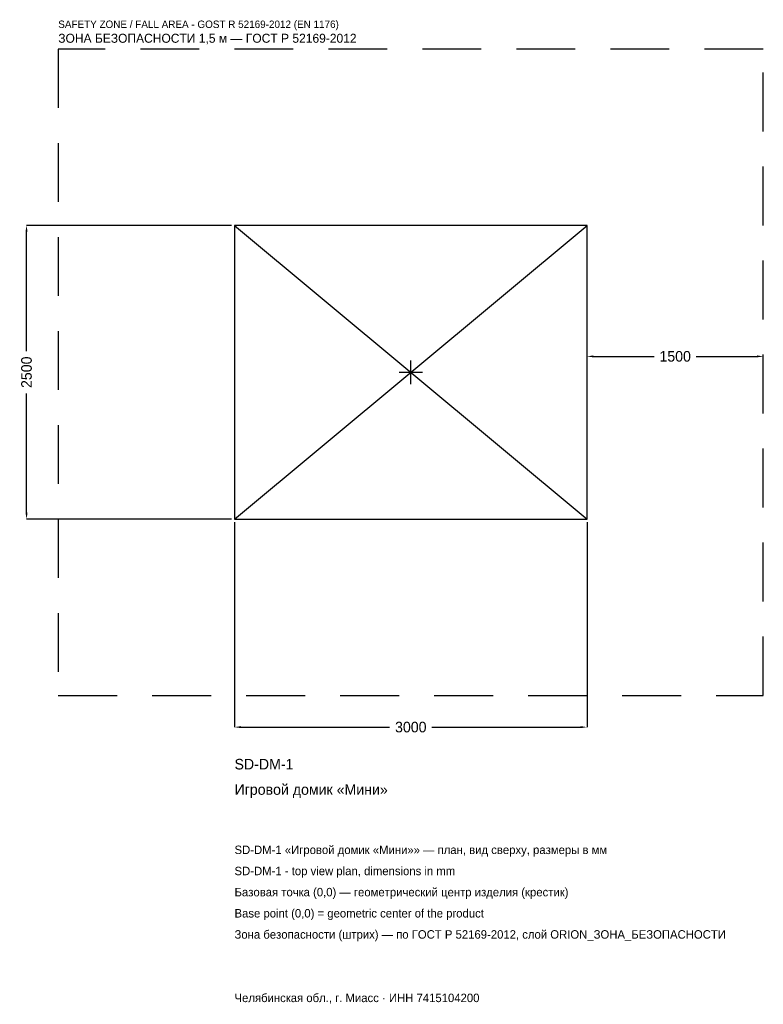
# Model space of a CAD drawing. Header units: metres. Extents: x -3328 to 3000, y -5379 to 3000.
import ezdxf

# ---------------------------------------------------------------- set-up
doc = ezdxf.new("R2010")
doc.units = ezdxf.units.M
doc.linetypes.add('DASHED', pattern=[800, 500, -300])
for name, color, linetype in [('ORION_ДАННЫЕ', 3, 'Continuous'), ('ORION_ЗОНА_БЕЗОПАСНОСТИ', 1, 'Continuous'), ('ORION_КОНТУР', 7, 'Continuous'), ('ORION_РАЗМЕРЫ', 8, 'Continuous')]:
    doc.layers.add(name, color=color, linetype=linetype)
doc.dimstyles.new('ORION', dxfattribs={"dimtxt": 90, "dimasz": 54, "dimexe": 1.25, "dimexo": 27, "dimtad": 1, "dimdec": 0, "dimcen": 2.5, "dimazin": 3, "dimtfac": 1, "dimtmove": 0, "dimatfit": 3, "dimarcsym": 0})

# ---------------------------------------------------------------- blocks, each defined once
blk = doc.blocks.new('_CLOSEDFILLED')
at = {"color": 0, "linetype": 'BYBLOCK'}
blk.add_solid([(-1, 0.16), (0, 0), (-1, -0.16)], dxfattribs=at)
blk = doc.blocks.new('*D1')
for p, q in [((-1500, -1277), (-1500, -3020)), ((1500, -1277), (1500, -3020)), ((-1446, -3020), (-180, -3020)), ((180, -3020), (1446, -3020))]:
    blk.add_line(p, q)
at = {"layer": 'Defpoints'}
for p in [(-1500, -1250), (1500, -1250), (-1500, -3020)]:
    blk.add_point(p, dxfattribs=at)
at = {"layer": 'ORION_РАЗМЕРЫ', "xscale": 54, "yscale": 54, "rotation": 180}
blk.add_blockref('_CLOSEDFILLED', (-1500, -3020), dxfattribs=at)
at = {"layer": 'ORION_РАЗМЕРЫ', "xscale": 54, "yscale": 54}
blk.add_blockref('_CLOSEDFILLED', (1500, -3020), dxfattribs=at)
at = {"layer": 'ORION_РАЗМЕРЫ', "insert": (0, -3020), "char_height": 90, "attachment_point": 5}
blk.add_mtext('3000', dxfattribs=at)
blk = doc.blocks.new('*D2')
for p, q in [((-1527, 1250), (-3270, 1250)), ((-3270, 180), (-3270, 1196)), ((-3270, -1196), (-3270, -180)), ((-1527, -1250), (-3270, -1250))]:
    blk.add_line(p, q)
at = {"layer": 'Defpoints'}
for p in [(-1500, 1250), (-3270, -1250), (-1500, -1250)]:
    blk.add_point(p, dxfattribs=at)
at = {"layer": 'ORION_РАЗМЕРЫ', "xscale": 54, "yscale": 54}
for p, rotation in [((-3270, 1250), 90), ((-3270, -1250), 270)]:
    blk.add_blockref('_CLOSEDFILLED', p, dxfattribs=dict(at, rotation=rotation))
at = {"layer": 'ORION_РАЗМЕРЫ', "insert": (-3270, 0), "char_height": 90, "attachment_point": 5, "rotation": 90}
blk.add_mtext('2500', dxfattribs=at)
blk = doc.blocks.new('*D3')
for p, q in [((1500, 27), (1500, 135)), ((1554, 135), (2070, 135)), ((2430, 135), (2946, 135)), ((3000, 27), (3000, 135))]:
    blk.add_line(p, q)
at = {"layer": 'Defpoints'}
for p in [(1500, 135), (1500, 0), (3000, 0)]:
    blk.add_point(p, dxfattribs=at)
at = {"layer": 'ORION_РАЗМЕРЫ', "xscale": 54, "yscale": 54, "rotation": 180}
blk.add_blockref('_CLOSEDFILLED', (1500, 135), dxfattribs=at)
at = {"layer": 'ORION_РАЗМЕРЫ', "xscale": 54, "yscale": 54}
blk.add_blockref('_CLOSEDFILLED', (3000, 135), dxfattribs=at)
at = {"layer": 'ORION_РАЗМЕРЫ', "insert": (2250, 135), "char_height": 90, "attachment_point": 5}
blk.add_mtext('1500', dxfattribs=at)
blk = doc.blocks.new('ОРИОН SD-DM-1 Игровой домик Мини')
at = {"layer": 'ORION_ЗОНА_БЕЗОПАСНОСТИ', "linetype": 'DASHED'}
blk.add_lwpolyline([(-3000, -2750), (3000, -2750), (3000, 2750), (-3000, 2750)], close=True, dxfattribs=at)
at = {"layer": 'ORION_КОНТУР'}
for p, q in [((-1500, -1250), (1500, 1250)), ((-1500, 1250), (1500, -1250))]:
    blk.add_line(p, q, dxfattribs=at)
blk.add_lwpolyline([(-1500, -1250), (1500, -1250), (1500, 1250), (-1500, 1250)], close=True, dxfattribs=at)
at = {"layer": 'ORION_РАЗМЕРЫ'}
for p, q in [((0, -100), (0, 100)), ((-100, 0), (100, 0))]:
    blk.add_line(p, q, dxfattribs=at)
at = {"layer": 'ORION_ДАННЫЕ'}
for tag, p in [('АРТИКУЛ', (-1500, -3380)), ('НАИМЕНОВАНИЕ', (-1500, -3596))]:
    blk.add_attdef(tag, p, '', height=90, dxfattribs=at)
at = {"layer": 'ORION_ДАННЫЕ', "flags": 1}
for tag, p in [('ПРОИЗВОДИТЕЛЬ', (-1500, -3812)), ('ТЕЛЕФОН', (-1500, -4028)), ('САЙТ', (-1500, -4460)), ('АДРЕС', (-1500, -4676)), ('РЕКВИЗИТЫ', (-1500, -4892)), ('ГАБАРИТЫ', (-1500, -5108)), ('ЗОНА_БЕЗОПАСНОСТИ', (-1500, -5324))]:
    blk.add_attdef(tag, p, '', height=90, dxfattribs=at)
at = {"layer": 'ORION_ЗОНА_БЕЗОПАСНОСТИ', "color": 1}
for s, height, p in [('SAFETY ZONE / FALL AREA - GOST R 52169-2012 (EN 1176)', 63, (-3000, 2930)), ('ЗОНА БЕЗОПАСНОСТИ 1,5 м — ГОСТ Р 52169-2012', 76.5, (-3000, 2804))]:
    blk.add_text(s, height=height, dxfattribs=at).set_placement(p)
at = {"layer": 'ORION_РАЗМЕРЫ'}
dim = blk.add_linear_dim(base=(-3270, -1250), p1=(-1500, -1250), p2=(-1500, 1250), angle=90, dimstyle='ORION', dxfattribs=at)
dim.commit()
dim.dimension.update_dxf_attribs({"geometry": '*D2', "text_midpoint": (-3270, 0)})
for base, p1, p2, picture, middle in [((1500, 135), (1500, 0), (3000, 0), '*D3', (2250, 135)), ((-1500, -3020), (-1500, -1250), (1500, -1250), '*D1', (0, -3020))]:
    dim = blk.add_linear_dim(base=base, p1=p1, p2=p2, dimstyle='ORION', dxfattribs=at)
    dim.commit()
    dim.dimension.update_dxf_attribs({"geometry": picture, "text_midpoint": middle})

msp = doc.modelspace()

# ---------------------------------------------------------------- block references
msp.add_blockref('ОРИОН SD-DM-1 Игровой домик Мини', (0, 0)).add_auto_attribs({'АРТИКУЛ': 'SD-DM-1', 'НАИМЕНОВАНИЕ': 'Игровой домик «Мини»'})

# ---------------------------------------------------------------- texts
at = {"layer": 'ORION_ДАННЫЕ', "color": 3}
for s, p in [('SD-DM-1 «Игровой домик «Мини»» — план, вид сверху, размеры в мм', (-1500, -4100)), ('SD-DM-1 - top view plan, dimensions in mm', (-1500, -4280)), ('Челябинская обл., г. Миасс · ИНН 7415104200', (-1500, -5360))]:
    msp.add_text(s, height=72, dxfattribs=at).set_placement(p)
at = {"layer": 'ORION_ДАННЫЕ', "color": 7}
for s, p in [('Базовая точка (0,0) — геометрический центр изделия (крестик)', (-1500, -4460)), ('Base point (0,0) = geometric center of the product', (-1500, -4640))]:
    msp.add_text(s, height=72, dxfattribs=at).set_placement(p)
at = {"layer": 'ORION_ДАННЫЕ', "color": 1}
msp.add_text('Зона безопасности (штрих) — по ГОСТ Р 52169-2012, слой ORION_ЗОНА_БЕЗОПАСНОСТИ', height=72, dxfattribs=at).set_placement((-1500, -4820))

doc.saveas('drawing.dxf')
